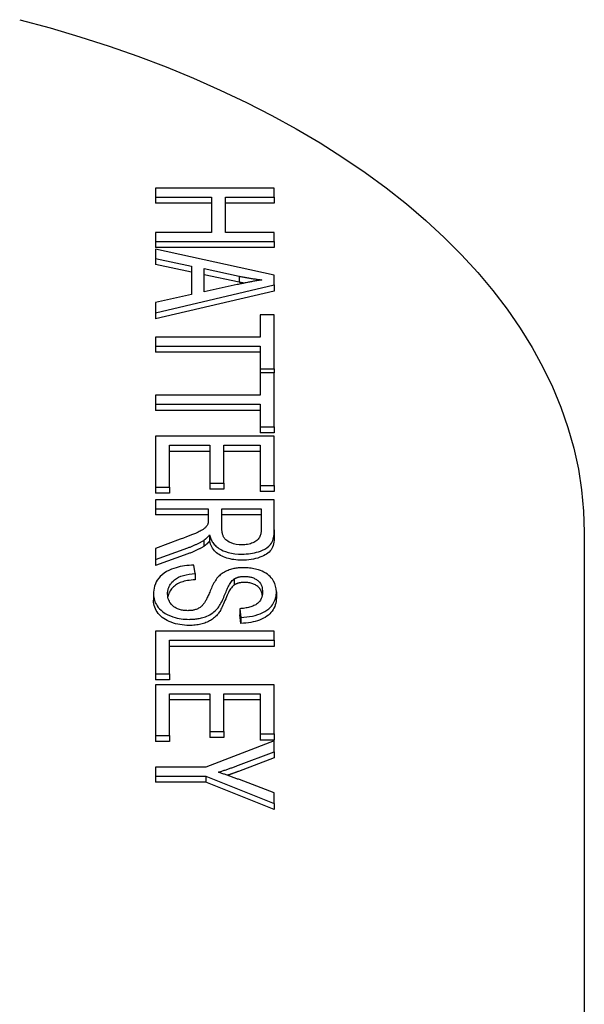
# Model space of a CAD drawing. Header units: millimetres. Extents: x 223 to 519, y 84 to 487.
# Tile 11 of 11: x 500 to 519, y 325 to 358. Entities that reach past the tile are written whole.
import ezdxf

# ---------------------------------------------------------------- set-up
doc = ezdxf.new("R2010")
doc.units = ezdxf.units.MM
doc.layers.add('Detail', color=2, linetype='Continuous')

msp = doc.modelspace()

# ---------------------------------------------------------------- linework, layer by layer
at = {"layer": 'Detail'}
for p, q in [((504.389, 352.207), (504.389, 351.903)), ((508.389, 352.207), (504.389, 352.207)), ((508.389, 351.903), (508.389, 352.207)), ((504.389, 351.903), (504.389, 351.698)), ((504.389, 351.903), (506.273, 351.903)), ((506.273, 351.903), (506.273, 350.714)), ((506.745, 351.903), (508.389, 351.903)), ((506.745, 350.714), (506.745, 351.903)), ((508.389, 351.903), (508.389, 351.698)), ((506.273, 351.698), (504.389, 351.698)), ((508.389, 351.698), (506.745, 351.698)), ((506.273, 350.714), (504.389, 350.714)), ((504.389, 350.714), (504.389, 350.41)), ((508.389, 350.714), (506.745, 350.714)), ((508.389, 350.41), (508.389, 350.714)), ((504.389, 350.41), (504.389, 350.205)), ((504.389, 350.41), (508.389, 350.41)), ((508.389, 350.205), (504.389, 350.205)), ((508.389, 350.41), (508.389, 350.205)), ((504.389, 350.154), (504.389, 349.832)), ((508.389, 349.273), (504.389, 350.154)), ((504.389, 349.832), (504.389, 349.628)), ((504.389, 349.832), (505.599, 349.581)), ((505.599, 349.376), (504.389, 349.628)), ((505.599, 349.581), (505.599, 348.619)), ((506.029, 348.713), (506.029, 349.493)), ((506.029, 349.493), (507.203, 349.24)), ((507.203, 349.035), (506.029, 349.288)), ((507.203, 349.24), (507.203, 349.035)), ((508.389, 348.944), (508.389, 349.273)), ((504.389, 348.007), (508.389, 348.944)), ((507.139, 348.955), (506.029, 348.713)), ((508.389, 348.944), (508.389, 348.739)), ((508.389, 348.739), (504.389, 347.802)), ((505.599, 348.619), (504.389, 348.353)), ((504.389, 348.353), (504.389, 348.007)), ((504.389, 348.007), (504.389, 347.802)), ((507.916, 347.937), (507.916, 347.181)), ((508.389, 347.937), (507.916, 347.937)), ((508.389, 346.118), (508.389, 347.937)), ((504.389, 347.181), (504.389, 346.877)), ((507.916, 347.181), (504.389, 347.181)), ((504.389, 346.877), (504.389, 346.672)), ((504.389, 346.877), (507.916, 346.877)), ((507.916, 346.877), (507.916, 346.118)), ((507.916, 346.672), (504.389, 346.672)), ((507.916, 346.118), (507.916, 345.978)), ((507.916, 346.118), (508.389, 346.118)), ((507.916, 345.978), (507.916, 345.223)), ((508.389, 345.978), (507.916, 345.978)), ((508.389, 346.118), (508.389, 345.978)), ((508.389, 344.16), (508.389, 345.978)), ((504.389, 345.223), (504.389, 344.919)), ((507.916, 345.223), (504.389, 345.223)), ((504.389, 344.919), (504.389, 344.714)), ((504.389, 344.919), (507.916, 344.919)), ((507.916, 344.919), (507.916, 344.16)), ((507.916, 344.714), (504.389, 344.714)), ((507.916, 344.16), (507.916, 343.955)), ((507.916, 344.16), (508.389, 344.16)), ((508.389, 343.955), (507.916, 343.955)), ((508.389, 344.16), (508.389, 343.955)), ((504.389, 343.841), (504.389, 342.128)), ((508.389, 343.841), (504.389, 343.841)), ((508.389, 342.18), (508.389, 343.841)), ((504.861, 342.128), (504.861, 343.537)), ((504.861, 343.537), (506.221, 343.537)), ((506.221, 343.332), (504.861, 343.332)), ((506.221, 343.537), (506.221, 342.266)), ((506.693, 343.537), (507.916, 343.537)), ((506.693, 342.266), (506.693, 343.537)), ((507.916, 343.332), (506.693, 343.332)), ((507.916, 343.537), (507.916, 342.18)), ((506.221, 342.266), (506.221, 342.061)), ((506.221, 342.266), (506.693, 342.266)), ((506.693, 342.266), (506.693, 342.061)), ((504.389, 342.128), (504.389, 341.923)), ((504.389, 342.128), (504.861, 342.128)), ((504.861, 341.923), (504.389, 341.923)), ((504.861, 342.128), (504.861, 341.923)), ((506.693, 342.061), (506.221, 342.061)), ((507.916, 342.18), (508.389, 342.18)), ((507.916, 342.18), (507.916, 341.975)), ((508.389, 341.975), (507.916, 341.975)), ((508.389, 342.18), (508.389, 341.975)), ((504.389, 341.704), (504.389, 341.4)), ((508.389, 341.704), (504.389, 341.704)), ((508.389, 340.687), (508.389, 341.704)), ((504.389, 341.4), (504.389, 341.195)), ((504.389, 341.4), (506.166, 341.4)), ((506.166, 341.4), (506.166, 341.049)), ((506.623, 340.748), (506.623, 341.4)), ((506.623, 341.4), (507.946, 341.4)), ((507.946, 341.4), (507.946, 340.674)), ((506.166, 341.195), (504.389, 341.195)), ((507.946, 341.195), (506.623, 341.195)), ((508.389, 340.687), (508.389, 340.482)), ((518.835, 340.611), (518.835, 321.197)), ((505.221, 340.368), (504.389, 340.064)), ((506.01, 340.333), (506.01, 340.129)), ((506.209, 340.515), (506.209, 340.311)), ((504.389, 339.685), (505.477, 340.082)), ((504.389, 340.064), (504.389, 339.685)), ((505.477, 339.877), (504.389, 339.48)), ((504.389, 339.685), (504.389, 339.48)), ((505.718, 339.211), (505.675, 339.498)), ((505.718, 339.211), (505.718, 339.006)), ((507.035, 339.031), (507.035, 338.826)), ((508.459, 338.602), (508.459, 338.397)), ((504.321, 338.518), (504.321, 338.313)), ((507.224, 338.029), (507.224, 337.824)), ((507.224, 338.029), (507.264, 337.738)), ((507.264, 337.534), (507.224, 337.824)), ((507.264, 337.738), (507.264, 337.534)), ((504.389, 337.268), (504.389, 335.834)), ((508.389, 337.268), (504.389, 337.268)), ((508.389, 336.964), (508.389, 337.268)), ((504.861, 335.834), (504.861, 336.964)), ((504.861, 336.964), (508.389, 336.964)), ((508.389, 336.964), (508.389, 336.759)), ((508.389, 336.759), (504.861, 336.759)), ((504.389, 335.834), (504.861, 335.834)), ((504.389, 335.834), (504.389, 335.629)), ((504.861, 335.629), (504.389, 335.629)), ((504.861, 335.834), (504.861, 335.629)), ((504.389, 335.467), (504.389, 333.753)), ((508.389, 335.467), (504.389, 335.467)), ((508.389, 333.806), (508.389, 335.467)), ((504.861, 333.753), (504.861, 335.163)), ((504.861, 335.163), (506.221, 335.163)), ((506.221, 334.958), (504.861, 334.958)), ((506.221, 335.163), (506.221, 333.891)), ((506.693, 333.891), (506.693, 335.163)), ((506.693, 335.163), (507.916, 335.163)), ((507.916, 334.958), (506.693, 334.958)), ((507.916, 335.163), (507.916, 333.806)), ((504.389, 333.753), (504.861, 333.753)), ((504.389, 333.753), (504.389, 333.548)), ((504.861, 333.753), (504.861, 333.548)), ((506.221, 333.891), (506.693, 333.891)), ((506.221, 333.891), (506.221, 333.686)), ((506.693, 333.686), (506.221, 333.686)), ((506.693, 333.891), (506.693, 333.686)), ((507.916, 333.806), (508.389, 333.806)), ((507.916, 333.806), (507.916, 333.601)), ((508.389, 333.601), (507.916, 333.601)), ((508.389, 333.806), (508.389, 333.601)), ((504.861, 333.548), (504.389, 333.548)), ((508.389, 333.573), (506.084, 332.688)), ((508.389, 333.204), (508.389, 333.573)), ((507.181, 332.751), (508.389, 333.204)), ((508.389, 332.999), (507.181, 332.546)), ((508.389, 333.204), (508.389, 332.999)), ((504.389, 332.688), (504.389, 332.384)), ((506.084, 332.688), (504.389, 332.688)), ((504.389, 332.384), (506.084, 332.384)), ((504.389, 332.384), (504.389, 332.179)), ((506.084, 332.384), (508.389, 331.467)), ((506.084, 332.384), (506.084, 332.179)), ((506.084, 332.179), (504.389, 332.179)), ((508.389, 331.263), (506.084, 332.179)), ((508.389, 331.821), (507.212, 332.267)), ((508.389, 331.467), (508.389, 331.821)), ((508.389, 331.467), (508.389, 331.263))]:
    msp.add_line(p, q, dxfattribs=at)
at = {"layer": 'Detail', "flags": 128}
for points in [[(499.81, 357.886), (500.833, 357.609), (501.838, 357.311), (502.826, 356.992), (503.794, 356.653), (504.741, 356.293), (505.667, 355.914), (506.57, 355.515), (507.449, 355.097), (508.302, 354.661), (509.13, 354.206), (509.931, 353.734), (510.703, 353.244), (511.447, 352.737), (512.16, 352.213), (512.842, 351.674), (513.493, 351.119), (514.11, 350.548), (514.694, 349.963), (515.244, 349.364), (515.758, 348.752), (516.235, 348.126), (516.675, 347.487), (517.077, 346.837), (517.439, 346.176), (517.762, 345.505), (518.044, 344.824), (518.284, 344.135), (518.481, 343.439), (518.635, 342.737), (518.746, 342.031), (518.813, 341.322), (518.835, 340.611)], [(507.203, 349.24), (507.234, 349.233), (507.265, 349.227), (507.296, 349.221), (507.328, 349.215), (507.359, 349.209), (507.391, 349.203), (507.422, 349.197), (507.454, 349.191), (507.486, 349.186), (507.518, 349.18), (507.549, 349.175), (507.581, 349.17), (507.613, 349.165), (507.645, 349.16), (507.677, 349.155), (507.709, 349.15), (507.742, 349.145), (507.774, 349.141), (507.806, 349.136), (507.838, 349.132), (507.871, 349.128), (507.903, 349.123), (507.935, 349.119), (507.968, 349.115)], [(507.968, 349.115), (507.933, 349.11), (507.898, 349.104), (507.863, 349.098), (507.828, 349.092), (507.792, 349.085), (507.757, 349.079), (507.722, 349.072), (507.687, 349.066), (507.652, 349.059), (507.617, 349.053), (507.583, 349.046), (507.549, 349.039), (507.515, 349.033), (507.481, 349.026), (507.446, 349.019), (507.412, 349.012), (507.377, 349.005), (507.343, 348.998), (507.309, 348.99), (507.274, 348.983), (507.24, 348.976), (507.206, 348.969), (507.172, 348.962), (507.139, 348.955)], [(507.367, 349.003), (507.36, 349.004), (507.353, 349.005), (507.346, 349.006), (507.339, 349.008), (507.332, 349.009), (507.326, 349.01), (507.319, 349.012), (507.312, 349.013), (507.305, 349.014), (507.298, 349.016), (507.291, 349.017), (507.285, 349.018), (507.278, 349.02), (507.271, 349.021), (507.264, 349.022), (507.257, 349.024), (507.25, 349.025), (507.244, 349.026), (507.237, 349.028), (507.23, 349.029), (507.223, 349.031), (507.216, 349.032), (507.209, 349.033), (507.203, 349.035)], [(506.166, 341.049), (506.166, 341.042), (506.166, 341.035), (506.166, 341.028), (506.166, 341.021), (506.166, 341.014), (506.165, 341.007), (506.165, 341), (506.165, 340.993), (506.164, 340.986), (506.164, 340.979), (506.164, 340.972), (506.163, 340.965), (506.162, 340.958), (506.162, 340.951), (506.161, 340.944), (506.16, 340.937), (506.159, 340.93), (506.158, 340.923), (506.157, 340.915), (506.155, 340.908), (506.154, 340.9), (506.152, 340.893), (506.15, 340.886), (506.148, 340.879)], [(506.148, 340.879), (506.138, 340.859), (506.126, 340.839), (506.113, 340.82), (506.098, 340.8), (506.082, 340.782), (506.064, 340.764), (506.046, 340.747), (506.027, 340.731), (506.007, 340.716), (505.987, 340.702), (505.966, 340.688), (505.944, 340.675), (505.921, 340.661), (505.894, 340.646), (505.862, 340.63), (505.824, 340.612), (505.78, 340.591), (505.729, 340.568), (505.669, 340.543), (505.601, 340.515), (505.523, 340.483), (505.434, 340.449), (505.334, 340.41), (505.221, 340.368)], [(507.297, 340.183), (507.202, 340.187), (507.109, 340.199), (507.02, 340.218), (506.938, 340.245), (506.873, 340.273), (506.823, 340.301), (506.785, 340.328), (506.754, 340.355), (506.728, 340.382), (506.708, 340.407), (506.692, 340.432), (506.68, 340.453), (506.67, 340.475), (506.661, 340.498), (506.653, 340.521), (506.646, 340.545), (506.64, 340.57), (506.635, 340.594), (506.632, 340.62), (506.628, 340.645), (506.626, 340.671), (506.624, 340.696), (506.624, 340.722), (506.623, 340.748)], [(507.297, 339.87), (507.37, 339.871), (507.443, 339.875), (507.515, 339.881), (507.586, 339.89), (507.657, 339.902), (507.725, 339.916), (507.792, 339.932), (507.857, 339.951), (507.921, 339.973), (507.993, 340.002), (508.068, 340.039), (508.143, 340.085), (508.208, 340.137), (508.257, 340.189), (508.291, 340.238), (508.316, 340.283), (508.335, 340.328), (508.351, 340.376), (508.363, 340.425), (508.373, 340.476), (508.38, 340.528), (508.385, 340.581), (508.388, 340.634), (508.389, 340.687)], [(507.946, 340.674), (507.946, 340.644), (507.944, 340.613), (507.94, 340.583), (507.934, 340.552), (507.927, 340.522), (507.917, 340.492), (507.905, 340.463), (507.89, 340.433), (507.872, 340.405), (507.851, 340.377), (507.827, 340.352), (507.801, 340.328), (507.771, 340.306), (507.738, 340.286), (507.703, 340.266), (507.664, 340.249), (507.624, 340.233), (507.582, 340.22), (507.537, 340.208), (507.49, 340.199), (507.443, 340.192), (507.395, 340.187), (507.346, 340.184), (507.297, 340.183)], [(505.477, 340.082), (505.501, 340.091), (505.525, 340.1), (505.549, 340.109), (505.573, 340.119), (505.596, 340.128), (505.62, 340.138), (505.643, 340.147), (505.667, 340.157), (505.69, 340.167), (505.712, 340.177), (505.735, 340.188), (505.758, 340.198), (505.78, 340.209), (505.802, 340.219), (505.824, 340.23), (505.846, 340.241), (505.867, 340.252), (505.888, 340.263), (505.909, 340.274), (505.93, 340.286), (505.951, 340.298), (505.971, 340.309), (505.991, 340.321), (506.01, 340.333)], [(506.01, 340.333), (506.021, 340.34), (506.031, 340.347), (506.04, 340.354), (506.05, 340.361), (506.059, 340.368), (506.069, 340.376), (506.078, 340.383), (506.087, 340.391), (506.095, 340.398), (506.104, 340.406), (506.112, 340.413), (506.12, 340.421), (506.128, 340.428), (506.136, 340.436), (506.144, 340.444), (506.151, 340.452), (506.159, 340.46), (506.166, 340.468), (506.174, 340.475), (506.181, 340.483), (506.188, 340.491), (506.195, 340.499), (506.202, 340.507), (506.209, 340.515)], [(506.209, 340.311), (506.2, 340.301), (506.192, 340.291), (506.184, 340.282), (506.175, 340.272), (506.167, 340.263), (506.159, 340.255), (506.15, 340.246), (506.142, 340.237), (506.134, 340.229), (506.125, 340.221), (506.117, 340.213), (506.109, 340.206), (506.101, 340.198), (506.092, 340.191), (506.084, 340.184), (506.076, 340.177), (506.068, 340.17), (506.059, 340.164), (506.051, 340.157), (506.043, 340.151), (506.035, 340.145), (506.027, 340.14), (506.019, 340.134), (506.01, 340.129)], [(506.209, 340.515), (506.217, 340.483), (506.227, 340.45), (506.238, 340.418), (506.251, 340.385), (506.266, 340.353), (506.282, 340.321), (506.3, 340.289), (506.32, 340.258), (506.342, 340.228), (506.366, 340.198), (506.392, 340.169), (506.421, 340.141), (506.452, 340.114), (506.486, 340.088), (506.522, 340.062), (506.561, 340.039), (506.607, 340.014), (506.668, 339.985), (506.745, 339.955), (506.84, 339.925), (506.949, 339.9), (507.063, 339.883), (507.179, 339.873), (507.297, 339.87)], [(507.297, 339.665), (507.227, 339.666), (507.159, 339.67), (507.092, 339.675), (507.028, 339.683), (506.965, 339.693), (506.904, 339.705), (506.845, 339.719), (506.788, 339.736), (506.733, 339.754), (506.68, 339.775), (506.629, 339.798), (506.579, 339.824), (506.532, 339.851), (506.488, 339.881), (506.447, 339.913), (506.409, 339.948), (506.373, 339.985), (506.341, 340.024), (506.311, 340.066), (506.285, 340.11), (506.262, 340.157), (506.241, 340.206), (506.223, 340.257), (506.209, 340.311)], [(508.389, 340.482), (508.387, 340.408), (508.382, 340.338), (508.373, 340.273), (508.361, 340.212), (508.346, 340.156), (508.328, 340.105), (508.306, 340.058), (508.28, 340.016), (508.251, 339.977), (508.216, 339.94), (508.176, 339.905), (508.131, 339.872), (508.081, 339.841), (508.025, 339.812), (507.965, 339.785), (507.899, 339.761), (507.83, 339.738), (507.759, 339.719), (507.687, 339.702), (507.612, 339.689), (507.536, 339.679), (507.458, 339.671), (507.378, 339.667), (507.297, 339.665)], [(506.01, 340.129), (505.993, 340.118), (505.974, 340.107), (505.955, 340.096), (505.936, 340.085), (505.917, 340.074), (505.897, 340.063), (505.877, 340.052), (505.856, 340.042), (505.835, 340.031), (505.814, 340.02), (505.792, 340.01), (505.77, 339.999), (505.748, 339.989), (505.725, 339.978), (505.702, 339.968), (505.678, 339.958), (505.655, 339.947), (505.63, 339.937), (505.606, 339.927), (505.581, 339.917), (505.555, 339.907), (505.53, 339.897), (505.503, 339.887), (505.477, 339.877)], [(505.675, 339.498), (505.598, 339.495), (505.521, 339.49), (505.444, 339.484), (505.369, 339.474), (505.294, 339.462), (505.221, 339.448), (505.149, 339.431), (505.078, 339.412), (505.002, 339.388), (504.922, 339.358), (504.84, 339.322), (504.758, 339.278), (504.678, 339.229), (504.608, 339.175), (504.546, 339.118), (504.493, 339.057), (504.448, 338.995), (504.411, 338.93), (504.381, 338.863), (504.358, 338.794), (504.341, 338.725), (504.33, 338.656), (504.323, 338.587), (504.321, 338.518)], [(507.355, 339.412), (507.317, 339.411), (507.28, 339.41), (507.243, 339.408), (507.206, 339.406), (507.169, 339.402), (507.133, 339.398), (507.097, 339.392), (507.061, 339.386), (507.026, 339.379), (506.989, 339.371), (506.951, 339.361), (506.912, 339.35), (506.872, 339.336), (506.831, 339.321), (506.79, 339.304), (506.748, 339.284), (506.708, 339.263), (506.67, 339.241), (506.635, 339.217), (506.601, 339.193), (506.57, 339.167), (506.54, 339.141), (506.512, 339.114), (506.486, 339.087)], [(508.459, 338.602), (508.453, 338.697), (508.434, 338.791), (508.402, 338.882), (508.364, 338.959), (508.324, 339.021), (508.288, 339.067), (508.249, 339.11), (508.204, 339.151), (508.155, 339.19), (508.1, 339.227), (508.04, 339.261), (507.979, 339.29), (507.919, 339.314), (507.86, 339.335), (507.805, 339.352), (507.753, 339.365), (507.705, 339.376), (507.657, 339.386), (507.608, 339.394), (507.558, 339.4), (507.508, 339.405), (507.458, 339.409), (507.407, 339.411), (507.355, 339.412)], [(504.794, 338.532), (504.795, 338.56), (504.796, 338.587), (504.799, 338.614), (504.804, 338.641), (504.809, 338.668), (504.816, 338.695), (504.825, 338.722), (504.835, 338.748), (504.846, 338.774), (504.859, 338.801), (504.874, 338.826), (504.89, 338.852), (504.911, 338.882), (504.941, 338.919), (504.981, 338.962), (505.032, 339.007), (505.095, 339.051), (505.164, 339.09), (505.242, 339.122), (505.328, 339.15), (505.422, 339.172), (505.519, 339.189), (505.618, 339.202), (505.718, 339.211)], [(505.718, 339.006), (505.65, 339.001), (505.586, 338.994), (505.524, 338.985), (505.466, 338.976), (505.41, 338.965), (505.357, 338.952), (505.306, 338.939), (505.259, 338.924), (505.214, 338.907), (505.172, 338.889), (505.132, 338.868), (505.093, 338.845), (505.056, 338.82), (505.022, 338.793), (504.989, 338.764), (504.958, 338.733), (504.929, 338.7), (504.901, 338.664), (504.877, 338.628), (504.856, 338.59), (504.838, 338.551), (504.823, 338.512), (504.811, 338.471), (504.803, 338.429)], [(506.486, 339.087), (506.458, 339.055), (506.432, 339.019), (506.406, 338.981), (506.381, 338.94), (506.357, 338.897), (506.333, 338.853), (506.311, 338.809), (506.289, 338.763), (506.269, 338.718), (506.249, 338.674), (506.23, 338.631), (506.213, 338.589), (506.196, 338.55), (506.18, 338.513), (506.164, 338.477), (506.148, 338.442), (506.132, 338.408), (506.117, 338.377), (506.103, 338.347), (506.088, 338.319), (506.075, 338.293), (506.062, 338.27), (506.049, 338.249), (506.038, 338.231)], [(506.495, 338.06), (506.52, 338.094), (506.545, 338.132), (506.57, 338.174), (506.593, 338.218), (506.617, 338.264), (506.64, 338.313), (506.662, 338.362), (506.684, 338.411), (506.705, 338.461), (506.725, 338.51), (506.745, 338.557), (506.764, 338.603), (506.783, 338.646), (506.8, 338.687), (506.818, 338.726), (506.837, 338.765), (506.857, 338.804), (506.879, 338.843), (506.901, 338.88), (506.925, 338.916), (506.949, 338.949), (506.975, 338.978), (507.003, 339.006), (507.035, 339.031)], [(507.035, 339.031), (507.046, 339.038), (507.058, 339.045), (507.07, 339.051), (507.083, 339.058), (507.096, 339.064), (507.109, 339.069), (507.123, 339.075), (507.137, 339.08), (507.151, 339.085), (507.166, 339.09), (507.181, 339.094), (507.196, 339.098), (507.212, 339.102), (507.228, 339.105), (507.244, 339.108), (507.26, 339.111), (507.276, 339.113), (507.292, 339.115), (507.308, 339.116), (507.325, 339.118), (507.341, 339.119), (507.358, 339.119), (507.375, 339.12), (507.392, 339.12)], [(507.392, 338.915), (507.374, 338.915), (507.356, 338.914), (507.339, 338.914), (507.322, 338.913), (507.305, 338.911), (507.288, 338.909), (507.272, 338.907), (507.256, 338.905), (507.24, 338.903), (507.224, 338.9), (507.209, 338.896), (507.194, 338.893), (507.179, 338.889), (507.165, 338.885), (507.151, 338.88), (507.137, 338.875), (507.123, 338.87), (507.11, 338.865), (507.097, 338.859), (507.084, 338.853), (507.071, 338.847), (507.059, 338.84), (507.047, 338.833), (507.035, 338.826)], [(507.392, 339.12), (507.426, 339.119), (507.461, 339.117), (507.495, 339.114), (507.529, 339.109), (507.563, 339.103), (507.595, 339.095), (507.626, 339.087), (507.656, 339.077), (507.685, 339.065), (507.713, 339.053), (507.739, 339.04), (507.764, 339.026), (507.788, 339.012), (507.811, 338.996), (507.837, 338.977), (507.865, 338.951), (507.893, 338.92), (507.92, 338.881), (507.945, 338.836), (507.964, 338.788), (507.977, 338.738), (507.986, 338.688), (507.991, 338.639), (507.992, 338.59)], [(507.985, 338.491), (507.978, 338.527), (507.97, 338.562), (507.96, 338.594), (507.947, 338.625), (507.933, 338.655), (507.917, 338.682), (507.899, 338.708), (507.878, 338.732), (507.856, 338.755), (507.832, 338.776), (507.806, 338.795), (507.779, 338.813), (507.751, 338.829), (507.722, 338.844), (507.692, 338.858), (507.662, 338.87), (507.631, 338.88), (507.599, 338.889), (507.567, 338.897), (507.533, 338.904), (507.499, 338.909), (507.464, 338.912), (507.428, 338.914), (507.392, 338.915)], [(507.035, 338.826), (507.012, 338.809), (506.989, 338.788), (506.966, 338.764), (506.942, 338.735), (506.919, 338.703), (506.895, 338.666), (506.872, 338.626), (506.848, 338.581), (506.824, 338.533), (506.8, 338.481), (506.776, 338.425), (506.751, 338.365), (506.727, 338.305), (506.704, 338.248), (506.68, 338.194), (506.658, 338.143), (506.636, 338.096), (506.614, 338.052), (506.593, 338.011), (506.572, 337.973), (506.552, 337.939), (506.533, 337.908), (506.514, 337.88), (506.495, 337.855)], [(507.992, 338.59), (507.99, 338.535), (507.983, 338.479), (507.969, 338.423), (507.949, 338.369), (507.922, 338.316), (507.889, 338.271), (507.855, 338.234), (507.822, 338.205), (507.792, 338.183), (507.763, 338.165), (507.733, 338.148), (507.701, 338.132), (507.667, 338.117), (507.632, 338.103), (507.595, 338.091), (507.557, 338.079), (507.517, 338.069), (507.477, 338.06), (507.436, 338.053), (507.394, 338.046), (507.352, 338.04), (507.31, 338.035), (507.267, 338.032), (507.224, 338.029)], [(507.264, 337.738), (507.363, 337.742), (507.461, 337.751), (507.558, 337.764), (507.652, 337.781), (507.744, 337.803), (507.832, 337.829), (507.917, 337.861), (507.998, 337.897), (508.074, 337.938), (508.142, 337.982), (508.201, 338.028), (508.25, 338.074), (508.29, 338.12), (508.324, 338.163), (508.351, 338.206), (508.375, 338.248), (508.396, 338.291), (508.414, 338.335), (508.428, 338.379), (508.439, 338.423), (508.448, 338.468), (508.454, 338.513), (508.458, 338.557), (508.459, 338.602)], [(504.321, 338.518), (504.323, 338.467), (504.328, 338.417), (504.338, 338.366), (504.351, 338.316), (504.368, 338.266), (504.389, 338.217), (504.415, 338.169), (504.446, 338.121), (504.48, 338.074), (504.523, 338.026), (504.575, 337.975), (504.638, 337.923), (504.715, 337.872), (504.801, 337.825), (504.888, 337.786), (504.971, 337.756), (505.048, 337.733), (505.116, 337.715), (505.181, 337.702), (505.247, 337.69), (505.314, 337.681), (505.381, 337.675), (505.45, 337.671), (505.52, 337.67)], [(505.52, 337.465), (505.44, 337.467), (505.362, 337.472), (505.285, 337.48), (505.209, 337.492), (505.134, 337.506), (505.061, 337.524), (504.989, 337.546), (504.917, 337.57), (504.849, 337.598), (504.784, 337.628), (504.724, 337.662), (504.667, 337.698), (504.614, 337.737), (504.565, 337.779), (504.52, 337.824), (504.478, 337.872), (504.442, 337.922), (504.41, 337.973), (504.383, 338.026), (504.361, 338.081), (504.344, 338.137), (504.331, 338.194), (504.324, 338.253), (504.321, 338.313)], [(505.474, 337.962), (505.438, 337.963), (505.402, 337.965), (505.367, 337.968), (505.332, 337.972), (505.298, 337.978), (505.264, 337.985), (505.231, 337.993), (505.197, 338.003), (505.161, 338.015), (505.123, 338.03), (505.084, 338.048), (505.045, 338.07), (505.008, 338.096), (504.974, 338.123), (504.944, 338.151), (504.918, 338.181), (504.894, 338.211), (504.873, 338.243), (504.853, 338.278), (504.834, 338.319), (504.818, 338.364), (504.805, 338.415), (504.797, 338.471), (504.794, 338.532)], [(508.459, 338.397), (508.456, 338.335), (508.45, 338.274), (508.438, 338.214), (508.423, 338.157), (508.403, 338.102), (508.378, 338.048), (508.349, 337.997), (508.315, 337.947), (508.277, 337.9), (508.235, 337.855), (508.189, 337.813), (508.138, 337.774), (508.083, 337.738), (508.024, 337.705), (507.961, 337.674), (507.893, 337.646), (507.822, 337.621), (507.749, 337.6), (507.674, 337.581), (507.596, 337.565), (507.516, 337.553), (507.434, 337.543), (507.35, 337.537), (507.264, 337.534)], [(506.038, 338.231), (506.024, 338.211), (506.009, 338.19), (505.993, 338.17), (505.975, 338.15), (505.957, 338.13), (505.937, 338.111), (505.915, 338.093), (505.892, 338.075), (505.867, 338.058), (505.84, 338.042), (505.812, 338.028), (505.785, 338.016), (505.758, 338.006), (505.732, 337.998), (505.706, 337.99), (505.681, 337.984), (505.656, 337.979), (505.631, 337.974), (505.605, 337.97), (505.579, 337.967), (505.553, 337.965), (505.527, 337.963), (505.501, 337.963), (505.474, 337.962)], [(505.52, 337.67), (505.558, 337.671), (505.597, 337.672), (505.636, 337.673), (505.674, 337.676), (505.712, 337.679), (505.75, 337.684), (505.787, 337.689), (505.824, 337.694), (505.861, 337.701), (505.898, 337.709), (505.936, 337.718), (505.978, 337.729), (506.023, 337.742), (506.069, 337.759), (506.118, 337.778), (506.168, 337.801), (506.219, 337.827), (506.267, 337.856), (506.313, 337.887), (506.355, 337.92), (506.394, 337.953), (506.431, 337.988), (506.464, 338.024), (506.495, 338.06)], [(506.495, 337.855), (506.468, 337.823), (506.439, 337.792), (506.409, 337.762), (506.378, 337.734), (506.346, 337.707), (506.312, 337.682), (506.278, 337.658), (506.242, 337.636), (506.205, 337.615), (506.167, 337.595), (506.127, 337.577), (506.087, 337.561), (506.045, 337.545), (506.002, 337.532), (505.959, 337.519), (505.914, 337.508), (505.868, 337.498), (505.821, 337.489), (505.774, 337.482), (505.725, 337.476), (505.675, 337.471), (505.624, 337.468), (505.572, 337.466), (505.52, 337.465)], [(506.504, 332.517), (506.533, 332.526), (506.562, 332.535), (506.591, 332.544), (506.62, 332.553), (506.648, 332.563), (506.677, 332.572), (506.705, 332.582), (506.734, 332.591), (506.762, 332.601), (506.791, 332.61), (506.819, 332.62), (506.847, 332.63), (506.875, 332.639), (506.904, 332.649), (506.932, 332.659), (506.96, 332.669), (506.987, 332.679), (507.015, 332.689), (507.043, 332.699), (507.071, 332.71), (507.099, 332.72), (507.126, 332.73), (507.154, 332.741), (507.181, 332.751)], [(507.212, 332.267), (507.183, 332.277), (507.154, 332.288), (507.125, 332.299), (507.096, 332.31), (507.066, 332.32), (507.037, 332.331), (507.008, 332.342), (506.979, 332.352), (506.949, 332.363), (506.92, 332.374), (506.891, 332.384), (506.861, 332.394), (506.832, 332.405), (506.802, 332.415), (506.773, 332.426), (506.743, 332.436), (506.714, 332.446), (506.684, 332.456), (506.654, 332.467), (506.624, 332.477), (506.594, 332.487), (506.564, 332.497), (506.534, 332.507), (506.504, 332.517)], [(507.181, 332.546), (507.166, 332.54), (507.15, 332.535), (507.135, 332.529), (507.12, 332.523), (507.104, 332.517), (507.089, 332.512), (507.074, 332.506), (507.058, 332.5), (507.043, 332.495), (507.027, 332.489), (507.012, 332.483), (506.996, 332.478), (506.981, 332.472), (506.966, 332.467), (506.95, 332.461), (506.935, 332.456), (506.919, 332.45), (506.904, 332.445), (506.888, 332.439), (506.873, 332.434), (506.857, 332.428), (506.842, 332.423), (506.826, 332.418), (506.811, 332.412)]]:
    msp.add_lwpolyline(points, dxfattribs=at)

doc.saveas('drawing.dxf')
